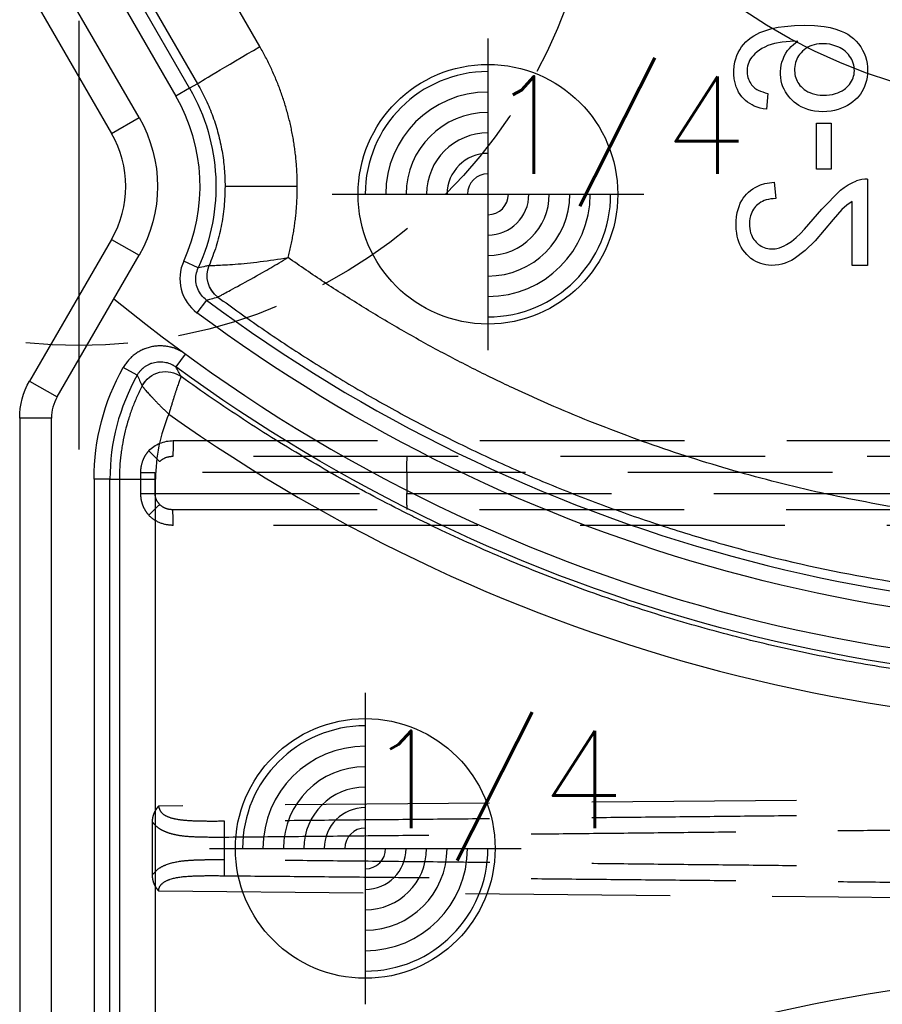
# Model space of a CAD drawing. Extents: x 2651 to 11825, y -3833 to 1075.
# Tile 252 of 256: x 4085 to 4106, y 284 to 308. Entities that reach past the tile are written whole.
import ezdxf

# ---------------------------------------------------------------- set-up
doc = ezdxf.new("R2010")
doc.units = 0
doc.header["$LTSCALE"] = 10
for name, pattern in [('CENTER', [2, 1.25, -0.25, 0.25, -0.25]), ('CNSHID', [4, 3, -1]), ('DASHED', [0.75, 0.5, -0.25]), ('HIDDEN', [0.375, 0.25, -0.125])]:
    doc.linetypes.add(name, pattern=pattern)
doc.layers.get('0').update_dxf_attribs({"linetype": 'CONTINUOUS'})
doc.layers.get('Defpoints').update_dxf_attribs({"linetype": 'CONTINUOUS'})
for name, color, linetype in [('1', 7, 'CONTINUOUS'), ('CEN', 1, 'CENTER'), ('COOL', 150, 'HIDDEN'), ('DIM', 3, 'CONTINUOUS'), ('HIDDEN', 6, 'HIDDEN'), ('LAYER_108', 7, 'CONTINUOUS'), ('PIN', 3, 'CONTINUOUS'), ('TEXT', 4, 'CONTINUOUS'), ('WL1-HL', 4, 'CNSHID')]:
    doc.layers.add(name, color=color, linetype=linetype)
doc.styles.get("Standard").update_dxf_attribs({"font": 'romans.shx'})
doc.dimstyles.new('MM& INCH5', dxfattribs={"dimtxt": 5, "dimasz": 2.5, "dimexe": 1, "dimexo": 0.5, "dimtad": 0, "dimrnd": 1.38778e-17, "dimzin": 9, "dimdsep": 46, "dimtxsty": 'Standard', "dimblk": 'CLOSED', "dimcen": 0, "dimclrd": 3, "dimclre": 3, "dimclrt": 3, "dimazin": 2, "dimtfac": 0.75, "dimtofl": 0, "dimtmove": 0, "dimatfit": 3, "dimfxl": 0, "dimtolj": 1, "dimarcsym": 0})
doc.dimstyles.new('T5', dxfattribs={"dimtxt": 5, "dimasz": 4, "dimexe": 1.5, "dimexo": 1, "dimgap": 1.5, "dimtad": 0, "dimrnd": 1.38778e-17, "dimzin": 9, "dimdsep": 46, "dimtxsty": 'Standard', "dimblk": 'CLOSED', "dimcen": 0, "dimclrd": 3, "dimclre": 3, "dimclrt": 3, "dimazin": 2, "dimtfac": 0.75, "dimtofl": 0, "dimtmove": 0, "dimatfit": 3, "dimfxl": 0, "dimtolj": 1, "dimarcsym": 0})

# ---------------------------------------------------------------- blocks, each defined once
blk = doc.blocks.new('DSD')
at = {"layer": '1', "color": 252, "linetype": 'Continuous'}
for p, q in [((465.049, 538.603), (463.478, 541.324)), ((462.095, 536.87), (460.095, 540.336)), ((463.332, 537.585), (461.731, 540.358)), ((461.955, 540.418), (463.526, 537.697)), ((461.395, 540.164), (462.996, 537.39)), ((463.526, 537.697), (463.332, 537.585)), ((463.332, 537.585), (462.996, 537.39)), ((461.422, 536.482), (462.095, 536.87)), ((465.965, 535.186), (464.199, 535.186)), ((461.422, 533.891), (462.095, 533.502)), ((460.095, 530.037), (462.095, 533.502)), ((463.542, 533.195), (463.188, 533.356)), ((463.744, 532.407), (463.511, 532.096)), ((463.226, 531.085), (462.997, 530.772)), ((462.05, 530.567), (461.711, 530.757)), ((459.422, 530.426), (460.095, 530.037)), ((459.956, 529.519), (459.179, 529.519)), ((459.956, 508.469), (459.956, 529.519)), ((460.995, 528.026), (460.995, 509.961)), ((461.384, 528.026), (460.995, 528.026)), ((461.384, 509.961), (461.384, 528.026)), ((461.384, 528.026), (461.615, 528.026)), ((461.615, 528.026), (461.615, 509.961)), ((461.615, 528.026), (462.498, 528.026)), ((462.498, 509.961), (462.498, 528.026))]:
    blk.add_line(p, q, dxfattribs=at)
at = {"layer": '1', "color": 110, "linetype": 'Continuous'}
for p, q in [((462.095, 536.87), (460.095, 540.336)), ((460.095, 530.037), (462.095, 533.502)), ((459.956, 508.469), (459.956, 529.519))]:
    blk.add_line(p, q, dxfattribs=at)
at = {"layer": '1', "color": 7, "linetype": 'Continuous'}
for p, q in [((459.422, 539.947), (461.422, 536.482)), ((461.422, 533.891), (459.422, 530.426)), ((459.421, 530.426), (459.422, 530.426)), ((459.179, 529.519), (459.179, 508.469))]:
    blk.add_line(p, q, dxfattribs=at)
at = {"layer": '1', "color": 6, "linetype": 'DASHED'}
for p, q in [((499.898, 528.58), (462.919, 528.58)), ((462.138, 527.673), (462.138, 528.191)), ((462.138, 528.191), (462.482, 528.191)), ((462.482, 528.191), (462.482, 527.673)), ((468.644, 528.191), (462.482, 528.191)), ((501.545, 528.191), (468.644, 528.191)), ((468.644, 528.191), (468.644, 527.673)), ((462.138, 527.673), (462.482, 527.673)), ((462.482, 527.673), (468.644, 527.673)), ((468.644, 527.673), (501.545, 527.673)), ((462.919, 527.284), (499.898, 527.284)), ((500.665, 520.364), (462.577, 520.032)), ((462.417, 519.645), (462.417, 518.343)), ((464.183, 518.715), (464.183, 519.273)), ((462.577, 517.956), (500.665, 517.624))]:
    blk.add_line(p, q, dxfattribs=at)
at = {"layer": '1', "color": 252, "linetype": 'Continuous', "extrusion": (0, 0, -1)}
for centre, radius, start, end in [((-459.179, 535.186), 4.796, 150, 204.5316), ((-459.179, 535.186), 3.368, 150, 210), ((-486.693, 563.151), 38.753, 263.8121, 306.7396), ((-466.562, 528.026), 5.567, 0, 29.3797), ((-486.693, 563.151), 40.124, 263.7932, 306.1972), ((-486.693, 474.837), 40.124, 53.8028, 96.2068)]:
    blk.add_arc(centre, radius, start, end, dxfattribs=at)
at = {"layer": '1', "color": 252, "linetype": 'Continuous'}
for centre, radius, start, end in [((459.179, 535.186), 4.408, 335.4684, 30), ((486.693, 563.151), 38.365, 233.2604, 276.1879), ((466.562, 528.026), 5.178, 150.6203, 180), ((460.992, 529.519), 1.036, 150, 180)]:
    blk.add_arc(centre, radius, start, end, dxfattribs=at)
at = {"layer": '1', "color": 110, "linetype": 'Continuous', "extrusion": (0, 0, -1)}
blk.add_arc((-459.179, 535.186), 3.368, 150, 210, dxfattribs=at)
at = {"layer": '1', "color": 7, "linetype": 'Continuous'}
blk.add_arc((459.179, 535.186), 2.591, 330, 30, dxfattribs=at)
at = {"layer": '1', "color": 110, "linetype": 'Continuous'}
for centre, radius, start, end in [((486.693, 563.151), 39.735, 230.6179, 276.2068), ((460.992, 529.519), 1.036, 150, 180)]:
    blk.add_arc(centre, radius, start, end, dxfattribs=at)
at = {"layer": '1', "color": 7, "linetype": 'Continuous', "extrusion": (0, 0, -1)}
blk.add_arc((-460.992, 529.519), 1.814, 0, 30, dxfattribs=at)
at = {"layer": '1', "color": 252, "linetype": 'Continuous', "extrusion": (0, 0, -1)}
for centre, major_axis, ratio, start_param, end_param in [((465.097, 538.603), (1.57, 0.907), 0.013094, 3.15032, 4.689719), ((464.408, 533), (0.172, -0.624), 0.999938, 0.905626, 2.235967), ((464.408, 533), (0.401, -0.509), 0.999839, 1.303937, 2.634034), ((462.748, 530.009), (-0.564, -0.318), 0.999946, 0.992523, 2.709571), ((462.747, 530.009), (0.618, -0.194), 0.998759, 3.317721, 5.033378)]:
    blk.add_ellipse(centre, major_axis=major_axis, ratio=ratio, start_param=start_param, end_param=end_param, dxfattribs=at)
at = {"layer": '1', "color": 7, "linetype": 'Continuous', "extrusion": (0, 0, -1)}
blk.add_ellipse((460.992, 529.519), major_axis=(1.814, 0), ratio=0.999975, start_param=3.141593, end_param=3.665156, dxfattribs=at)
at = {"layer": '1', "color": 7, "linetype": 'Continuous'}
blk.add_ellipse((466.538, 528.026), major_axis=(-4.039, 0), ratio=1, start_param=5.878177, end_param=6.283185, dxfattribs=at)
at = {"layer": '1', "color": 252, "linetype": 'Continuous'}
for centre, start_param, end_param in [((486.674, 563.151), 0.952596, 1.678692), ((486.674, 474.837), 4.604494, 5.330589)]:
    blk.add_ellipse(centre, major_axis=(-41.149, 0), ratio=1, start_param=start_param, end_param=end_param, dxfattribs=at)
at = {"layer": '1', "color": 6, "linetype": 'DASHED', "extrusion": (0, 0, -1)}
for centre, major_axis, ratio, start_param, end_param in [((462.322, 528.719), (-0.28, 0.27), 0.01818, 1.589635, 2.951754), ((468.651, 528.191), (0, -0.389), 0.017452, 1.570796, 3.141593), ((468.651, 527.673), (0, -0.389), 0.017452, 0, 1.570796), ((462.322, 527.145), (-0.28, -0.27), 0.01818, 3.331431, 4.69355), ((464.19, 519.273), (-0.004, 0.389), 0.017452, 4.712558, 6.17271), ((464.19, 518.715), (-0.004, -0.389), 0.017452, 0.110475, 1.570627)]:
    blk.add_ellipse(centre, major_axis=major_axis, ratio=ratio, start_param=start_param, end_param=end_param, dxfattribs=at)
at = {"layer": '1', "color": 252, "linetype": 'Continuous'}
for points, weights in [([(465.965, 535.186), (465.965, 536.393), (465.653, 537.558), (465.049, 538.603)], [1, 0.977274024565, 0.977274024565, 1]), ([(465.739, 533.443), (465.889, 534.013), (465.965, 534.597), (465.965, 535.186)], [1, 0.994458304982, 0.994458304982, 1]), ([(490.56, 527.041), (481.685, 526.077), (473.041, 528.306), (465.739, 533.443)], [1, 0.957116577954, 0.957116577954, 1])]:
    blk.add_rational_spline(points, weights, degree=3, dxfattribs=at)
for points, knots in [([(463.526, 537.697), (463.597, 537.566), (463.739, 537.305), (463.906, 536.894), (464.038, 536.474), (464.131, 536.047), (464.188, 535.617), (464.195, 535.33), (464.199, 535.186)], [0, 0, 0, 0, 0.169839, 0.338408, 0.505707, 0.671739, 0.836503, 1, 1, 1, 1]), ([(464.199, 535.186), (464.194, 535.022), (464.185, 534.693), (464.109, 534.202), (463.99, 533.717), (463.87, 533.406), (463.81, 533.25)], [0, 0, 0, 0, 0.247617, 0.496822, 0.747616, 1, 1, 1, 1]), ([(463.188, 533.356), (463.09, 533.141), (463.069, 532.898), (463.186, 532.44), (463.322, 532.237), (463.511, 532.096)], [0, 0, 0, 0, 0.5, 0.5, 1, 1, 1, 1]), ([(463.809, 533.249), (463.813, 533.25), (463.828, 533.25), (463.891, 533.252), (463.936, 533.254), (464.05, 533.259), (464.119, 533.262), (464.272, 533.271), (464.357, 533.277), (464.633, 533.298), (464.839, 533.319), (465.278, 533.372), (465.505, 533.405), (465.739, 533.443)], [0, 0, 0, 0, 0.125, 0.125, 0.25, 0.25, 0.375, 0.375, 0.5, 0.5, 0.75, 0.75, 1, 1, 1, 1]), ([(464.023, 532.479), (464.027, 532.482), (464.036, 532.487), (464.088, 532.517), (464.18, 532.568), (464.334, 532.649), (464.63, 532.809), (465.043, 533.036), (465.455, 533.277), (465.666, 533.4), (465.739, 533.443)], [0, 0, 0, 0, 0.083761, 0.167399, 0.250167, 0.369334, 0.50054, 0.749939, 0.9138, 1, 1, 1, 1]), ([(463.744, 532.407), (463.701, 532.444), (463.613, 532.521), (463.524, 532.677), (463.48, 532.853), (463.482, 533.033), (463.522, 533.142), (463.542, 533.195)], [0, 0, 0, 0, 0.192519, 0.396173, 0.603829, 0.807483, 1, 1, 1, 1]), ([(463.81, 533.25), (463.782, 533.243), (463.753, 533.237), (463.664, 533.219), (463.603, 533.207), (463.542, 533.195)], [0, 0, 0, 0, 0.320336, 0.320336, 1, 1, 1, 1]), ([(463.744, 532.407), (463.782, 532.417), (463.82, 532.426), (463.914, 532.45), (463.968, 532.464), (464.023, 532.479)], [0, 0, 0, 0, 0.409752, 0.409752, 1, 1, 1, 1]), ([(464.023, 532.479), (464.378, 532.222), (465.095, 531.703), (466.214, 530.966), (467.376, 530.255), (468.583, 529.575), (469.835, 528.93), (471.131, 528.321), (472.47, 527.753), (473.851, 527.229), (475.274, 526.752), (477.26, 526.172), (481.032, 525.318), (485.084, 524.958), (488.752, 525.048), (490.12, 525.175), (490.803, 525.238)], [0, 0, 0, 0, 0.046368, 0.093547, 0.141537, 0.190338, 0.23995, 0.290372, 0.341606, 0.393651, 0.446506, 0.500173, 0.612317, 0.8549, 0.92745, 1, 1, 1, 1]), ([(463.226, 531.085), (463.197, 531.107), (463.136, 531.147), (463.039, 531.197), (462.971, 531.223), (462.927, 531.237), (462.918, 531.24), (462.901, 531.245), (462.874, 531.253), (462.847, 531.259), (462.794, 531.27), (462.722, 531.282), (462.649, 531.285), (462.604, 531.285), (462.595, 531.285), (462.576, 531.285), (462.549, 531.283), (462.521, 531.281), (462.467, 531.275), (462.395, 531.264), (462.325, 531.245), (462.273, 531.227), (462.255, 531.221), (462.23, 531.211), (462.221, 531.208), (462.204, 531.201), (462.162, 531.182), (462.09, 531.145), (462.029, 531.105), (461.985, 531.072), (461.963, 531.055), (461.942, 531.038), (461.928, 531.026), (461.921, 531.02), (461.888, 530.989), (461.837, 530.936), (461.769, 530.851), (461.73, 530.79), (461.711, 530.757)], [0, 0, 0, 0, 0.0625, 0.125, 0.1875, 0.1875, 0.203125, 0.203125, 0.21875, 0.25, 0.25, 0.3125, 0.375, 0.375, 0.390625, 0.390625, 0.40625, 0.4375, 0.4375, 0.5, 0.5625, 0.5625, 0.59375, 0.59375, 0.609375, 0.609375, 0.625, 0.6875, 0.75, 0.75, 0.78125, 0.796875, 0.796875, 0.8125, 0.8125, 0.875, 0.9375, 1, 1, 1, 1])]:
    blk.add_open_spline(points, degree=3, knots=knots, dxfattribs=at)
at = {"layer": '1', "color": 7, "linetype": 'Continuous'}
for points in [[(463.81, 533.25), (463.81, 533.25), (463.81, 533.25), (463.81, 533.25)], [(464.023, 532.479), (464.023, 532.479), (464.023, 532.479), (464.023, 532.479)], [(463.127, 530.534), (463.127, 530.534), (463.126, 530.534), (463.126, 530.534)], [(462.173, 530.308), (462.173, 530.308), (462.173, 530.308), (462.173, 530.308)]]:
    blk.add_open_spline(points, degree=3, dxfattribs=at)
for points, knots in [([(462.05, 530.567), (462.061, 530.587), (462.086, 530.625), (462.128, 530.679), (462.16, 530.711), (462.181, 530.731), (462.186, 530.734), (462.194, 530.742), (462.207, 530.753), (462.239, 530.778), (462.286, 530.809), (462.327, 530.83), (462.353, 530.841), (462.358, 530.844), (462.368, 530.848), (462.374, 530.85), (462.39, 530.857), (462.422, 530.868), (462.477, 530.883), (462.522, 530.89), (462.556, 530.894), (462.567, 530.895), (462.584, 530.896), (462.59, 530.896), (462.602, 530.897), (462.63, 530.897), (462.681, 530.894), (462.726, 530.887), (462.76, 530.88), (462.771, 530.878), (462.793, 530.872), (462.804, 530.868), (462.837, 530.858), (462.879, 530.841), (462.92, 530.821), (462.949, 530.804), (462.959, 530.798), (462.978, 530.785), (462.988, 530.778), (462.997, 530.772)], [0, 0, 0, 0, 0.0625, 0.125, 0.1875, 0.1875, 0.203125, 0.203125, 0.21875, 0.25, 0.3125, 0.375, 0.375, 0.390625, 0.390625, 0.40625, 0.40625, 0.4375, 0.5, 0.5625, 0.5625, 0.59375, 0.59375, 0.609375, 0.609375, 0.625, 0.6875, 0.75, 0.75, 0.78125, 0.78125, 0.8125, 0.8125, 0.875, 0.9375, 0.9375, 0.96875, 0.96875, 1, 1, 1, 1]), ([(463.127, 530.534), (463.124, 530.531), (463.121, 530.527), (463.117, 530.517), (463.112, 530.507), (463.111, 530.503), (463.109, 530.498), (463.107, 530.494), (463.105, 530.489), (463.101, 530.479), (463.095, 530.465), (463.089, 530.446), (463.086, 530.44), (463.081, 530.426), (463.079, 530.419), (463.07, 530.397), (463.059, 530.364), (463.04, 530.31), (463.026, 530.269), (463.015, 530.237), (463.012, 530.226), (463.004, 530.204), (462.993, 530.17), (462.974, 530.111), (462.958, 530.06), (462.946, 530.022), (462.94, 530.002), (462.934, 529.982), (462.929, 529.969), (462.927, 529.962), (462.921, 529.942), (462.917, 529.928), (462.911, 529.908), (462.908, 529.901), (462.904, 529.887), (462.894, 529.852), (462.875, 529.79), (462.858, 529.733), (462.846, 529.69), (462.84, 529.668), (462.832, 529.643), (462.829, 529.632), (462.828, 529.627), (462.825, 529.618)], [0, 0, 0, 0, 0.0625, 0.125, 0.125, 0.15625, 0.15625, 0.171875, 0.171875, 0.1875, 0.25, 0.25, 0.28125, 0.28125, 0.3125, 0.3125, 0.375, 0.4375, 0.5, 0.5, 0.53125, 0.53125, 0.5625, 0.625, 0.6875, 0.6875, 0.71875, 0.734375, 0.734375, 0.75, 0.75, 0.78125, 0.78125, 0.796875, 0.796875, 0.8125, 0.875, 0.9375, 0.9375, 0.96875, 0.984375, 0.992188, 1, 1, 1, 1]), ([(491.031, 523.143), (490.723, 523.11), (490.262, 523.065), (489.722, 523.022), (489.491, 523.006), (489.337, 522.996), (489.259, 522.991), (488.565, 522.948), (487.331, 522.9), (485.483, 522.913), (484.252, 522.979), (483.33, 523.049), (482.869, 523.09), (482.331, 523.146), (482.101, 523.172), (481.947, 523.19), (481.87, 523.2), (481.18, 523.284), (479.961, 523.463), (478.157, 523.812), (476.376, 524.241), (474.619, 524.75), (472.886, 525.339), (471.176, 526.008), (470.052, 526.508), (469.354, 526.838), (469.215, 526.905), (469.007, 527.006), (468.937, 527.04), (468.799, 527.109), (468.453, 527.281), (468.11, 527.458), (467.292, 527.892), (466.216, 528.495), (464.646, 529.472), (463.628, 530.172), (463.127, 530.534)], [0, 0, 0, 0, 0.03125, 0.046875, 0.054688, 0.054688, 0.0625, 0.0625, 0.125, 0.1875, 0.25, 0.25, 0.28125, 0.296875, 0.304688, 0.304688, 0.3125, 0.3125, 0.375, 0.4375, 0.5, 0.5625, 0.625, 0.6875, 0.75, 0.75, 0.765625, 0.765625, 0.773438, 0.773438, 0.78125, 0.8125, 0.8125, 0.875, 0.9375, 1, 1, 1, 1]), ([(462.173, 530.308), (462.127, 530.219), (462.041, 530.041), (461.929, 529.768), (461.834, 529.489), (461.755, 529.206), (461.714, 529.013), (461.687, 528.867), (461.679, 528.818), (461.668, 528.744), (461.664, 528.719), (461.657, 528.67), (461.641, 528.547), (461.621, 528.324), (461.615, 528.126), (461.615, 528.026)], [0, 0, 0, 0, 0.125, 0.25, 0.375, 0.5, 0.625, 0.625, 0.6875, 0.6875, 0.71875, 0.71875, 0.75, 0.875, 1, 1, 1, 1]), ([(462.173, 530.308), (462.181, 530.294), (462.187, 530.287), (462.19, 530.283), (462.192, 530.279), (462.195, 530.275), (462.198, 530.272), (462.205, 530.264), (462.214, 530.253), (462.226, 530.238), (462.23, 530.233), (462.239, 530.222), (462.244, 530.217), (462.259, 530.199), (462.281, 530.174), (462.319, 530.131), (462.347, 530.1), (462.369, 530.075), (462.377, 530.067), (462.393, 530.05), (462.417, 530.024), (462.459, 529.979), (462.495, 529.941), (462.523, 529.912), (462.537, 529.898), (462.552, 529.883), (462.561, 529.873), (462.566, 529.868), (462.581, 529.853), (462.591, 529.843), (462.611, 529.823), (462.621, 529.813), (462.652, 529.782), (462.673, 529.762), (462.705, 529.731), (462.716, 529.721), (462.737, 529.7), (462.759, 529.68), (462.786, 529.654), (462.806, 529.636), (462.814, 529.628), (462.818, 529.624), (462.825, 529.618)], [0, 0, 0, 0, 0.125, 0.15625, 0.15625, 0.171875, 0.171875, 0.1875, 0.25, 0.25, 0.28125, 0.28125, 0.3125, 0.3125, 0.375, 0.4375, 0.5, 0.5, 0.53125, 0.53125, 0.5625, 0.625, 0.6875, 0.6875, 0.71875, 0.734375, 0.734375, 0.75, 0.75, 0.78125, 0.78125, 0.8125, 0.8125, 0.875, 0.875, 0.90625, 0.90625, 0.9375, 0.96875, 0.984375, 0.992188, 1, 1, 1, 1])]:
    blk.add_open_spline(points, degree=3, knots=knots, dxfattribs=at)
at = {"layer": '1', "color": 252, "linetype": 'Continuous'}
for points in [[(463.127, 530.534), (463.083, 530.614), (463.04, 530.693), (462.997, 530.772)], [(462.05, 530.567), (462.09, 530.481), (462.131, 530.395), (462.173, 530.308)]]:
    blk.add_open_spline(points, degree=3, dxfattribs=at)
at = {"layer": '1', "color": 6, "linetype": 'DASHED'}
for points, degree in [([(462.332, 528.719), (462.486, 528.878), (462.706, 528.968), (462.929, 528.968)], 3), ([(462.929, 528.968), (499.908, 528.968)], 1), ([(485.379, 526.896), (462.929, 526.896)], 1), ([(462.417, 518.343), (462.418, 518.118), (462.577, 517.956)], 2)]:
    blk.add_open_spline(points, degree=degree, dxfattribs=at)
for points, degree, knots in [([(462.929, 528.968), (462.929, 528.867), (462.928, 528.766), (462.924, 528.622), (462.923, 528.579), (462.918, 528.58)], 3, [0, 0, 0, 0, 0.5, 0.5, 1, 1, 1, 1]), ([(462.138, 528.191), (462.14, 528.223), (462.143, 528.319), (462.178, 528.459), (462.244, 528.606), (462.303, 528.681), (462.332, 528.719)], 3, [0, 0, 0, 0, 0.166765, 0.499709, 0.74986, 1, 1, 1, 1]), ([(462.919, 528.58), (462.855, 528.574), (462.737, 528.563), (462.642, 528.489), (462.598, 528.455)], 3, [0, 0, 0, 0, 0.537431, 1, 1, 1, 1]), ([(462.332, 527.145), (462.303, 527.184), (462.245, 527.261), (462.184, 527.392), (462.146, 527.529), (462.141, 527.625), (462.138, 527.673)], 3, [0, 0, 0, 0, 0.257807, 0.499585, 0.749789, 1, 1, 1, 1]), ([(462.482, 527.673), (462.483, 527.648), (462.487, 527.598), (462.519, 527.503), (462.566, 527.447), (462.598, 527.409)], 3, [0, 0, 0, 0, 0.256307, 0.500716, 1, 1, 1, 1]), ([(462.598, 527.409), (462.625, 527.386), (462.684, 527.338), (462.795, 527.294), (462.876, 527.288), (462.919, 527.284)], 3, [0, 0, 0, 0, 0.302174, 0.635337, 1, 1, 1, 1]), ([(462.929, 526.896), (462.817, 526.896), (462.707, 526.918), (462.503, 527.002), (462.409, 527.066), (462.332, 527.145)], 3, [0, 0, 0, 0, 0.5, 0.5, 1, 1, 1, 1]), ([(462.929, 526.896), (462.929, 526.987), (462.928, 527.095), (462.924, 527.247), (462.923, 527.285), (462.918, 527.284)], 3, [0, 0, 0, 0, 0.5, 0.5, 1, 1, 1, 1]), ([(462.577, 520.032), (462.501, 519.954), (462.459, 519.854), (462.418, 519.755), (462.417, 519.645)], 2, [0, 0, 0, 0.5, 0.5, 1, 1, 1]), ([(464.185, 519.659), (464.028, 519.658), (463.725, 519.656), (463.325, 519.666), (463.006, 519.7), (462.784, 519.763), (462.624, 519.868), (462.591, 519.98), (462.577, 520.032)], 3, [0, 0, 0, 0, 0.260791, 0.501616, 0.674867, 0.809902, 0.913469, 1, 1, 1, 1]), ([(462.417, 519.645), (462.448, 519.609), (462.514, 519.534), (462.64, 519.449), (462.794, 519.381), (462.98, 519.33), (463.241, 519.291), (463.641, 519.274), (463.981, 519.273), (464.183, 519.273)], 3, [0, 0, 0, 0, 0.082658, 0.172087, 0.270427, 0.379295, 0.499881, 0.702652, 1, 1, 1, 1]), ([(464.183, 518.715), (464.076, 518.715), (463.876, 518.716), (463.603, 518.711), (463.38, 518.703), (463.093, 518.681), (462.817, 518.627), (462.561, 518.506), (462.465, 518.397), (462.417, 518.343)], 3, [0, 0, 0, 0, 0.158259, 0.294378, 0.408401, 0.500412, 0.750075, 0.87518, 1, 1, 1, 1]), ([(462.577, 517.956), (462.578, 517.975), (462.581, 518.013), (462.61, 518.082), (462.695, 518.177), (462.923, 518.279), (463.279, 518.32), (463.725, 518.332), (464.028, 518.33), (464.185, 518.328)], 3, [0, 0, 0, 0, 0.031222, 0.062499, 0.124805, 0.249453, 0.499309, 0.739649, 1, 1, 1, 1])]:
    blk.add_open_spline(points, degree=degree, knots=knots, dxfattribs=at)
for points in [[(500.663, 520.032), (489.514, 519.905), (477.159, 519.779), (464.185, 519.659)], [(464.183, 519.273), (477.159, 519.399), (489.514, 519.544), (500.665, 519.7)], [(500.665, 518.288), (489.514, 518.444), (477.159, 518.589), (464.183, 518.715)], [(464.185, 518.328), (477.159, 518.209), (489.514, 518.083), (500.663, 517.956)]]:
    blk.add_rational_spline(points, [1, 0.984198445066, 0.984198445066, 1], degree=3, dxfattribs=at)
blk = doc.blocks.new('A$C3FB17615')
at = {"layer": 'CEN'}
blk.add_line((0, 15.24), (0, -15.24), dxfattribs=at)
at = {"layer": 'HIDDEN', "color": 110}
blk.add_circle((0, 0), 12.7, dxfattribs=at)
blk = doc.blocks.new('*D143')
at = {"layer": 'Defpoints', "color": 0}
for p in [(4171.684, 387.642), (3870.047, 255.642), (3896.684, 255.642)]:
    blk.add_point(p, dxfattribs=at)
at = {"layer": 'DIM', "color": 3, "lineweight": -2}
blk.add_line((3896.184, 255.642), (3870.047, 255.642), dxfattribs=at)
at = {"layer": 'DIM', "color": 3, "insert": (3847.041, 255.642), "char_height": 5, "attachment_point": 5}
blk.add_mtext('\\A1;132 [5.197]', dxfattribs=at)
blk = doc.blocks.new('_Closed')
at = {"color": 0, "linetype": 'ByBlock', "lineweight": -2}
for p, q in [((-1, 0.1667), (0, 0)), ((-1, 0.1667), (-1, -0.1667)), ((0, 0), (-1, -0.1667)), ((0, 0), (-1, 0))]:
    blk.add_line(p, q, dxfattribs=at)
blk = doc.blocks.new('*D144')
at = {"layer": 'Defpoints', "color": 0}
for p in [(4171.684, 387.642), (3870.047, 263.642), (3962.156, 262.642)]:
    blk.add_point(p, dxfattribs=at)
at = {"layer": 'DIM', "color": 3, "lineweight": -2}
for p, q in [((3875.047, 263.642), (3870.047, 263.642)), ((3880.047, 262.642), (3875.047, 263.642)), ((3961.656, 262.642), (3880.047, 262.642))]:
    blk.add_line(p, q, dxfattribs=at)
at = {"layer": 'DIM', "color": 3, "insert": (3847.041, 263.642), "char_height": 5, "attachment_point": 5}
blk.add_mtext('\\A1;125 [4.921]', dxfattribs=at)
blk = doc.blocks.new('*D145')
at = {"layer": 'Defpoints', "color": 0}
for p in [(4171.684, 387.642), (3870.047, 212.642), (3896.684, 212.642)]:
    blk.add_point(p, dxfattribs=at)
at = {"layer": 'DIM', "color": 3, "lineweight": -2}
blk.add_line((3896.184, 212.642), (3870.047, 212.642), dxfattribs=at)
at = {"layer": 'DIM', "color": 3, "insert": (3849.422, 212.642), "char_height": 5, "attachment_point": 5}
blk.add_mtext('\\A1;175 [6.89]', dxfattribs=at)
blk = doc.blocks.new('*D146')
at = {"layer": 'Defpoints', "color": 0}
for p in [(4171.684, 387.642), (3870.047, 182.642), (3896.684, 182.642)]:
    blk.add_point(p, dxfattribs=at)
at = {"layer": 'DIM', "color": 3, "lineweight": -2}
blk.add_line((3896.184, 182.642), (3870.047, 182.642), dxfattribs=at)
at = {"layer": 'DIM', "color": 3, "insert": (3846.684, 182.642), "char_height": 5, "attachment_point": 5}
blk.add_mtext('\\A1;205 [8.071]', dxfattribs=at)
blk = doc.blocks.new('*D147')
at = {"layer": 'Defpoints', "color": 0}
for p in [(4171.684, 387.642), (3870.047, 162.642), (3896.684, 162.642)]:
    blk.add_point(p, dxfattribs=at)
at = {"layer": 'DIM', "color": 3, "lineweight": -2}
blk.add_line((3896.184, 162.642), (3870.047, 162.642), dxfattribs=at)
at = {"layer": 'DIM', "color": 3, "insert": (3846.684, 162.642), "char_height": 5, "attachment_point": 5}
blk.add_mtext('\\A1;225 [8.858]', dxfattribs=at)
blk = doc.blocks.new('*D148')
at = {"layer": 'Defpoints', "color": 0}
for p in [(4171.684, 387.642), (3870.047, 119.642), (3896.684, 119.642)]:
    blk.add_point(p, dxfattribs=at)
at = {"layer": 'DIM', "color": 3, "lineweight": -2}
blk.add_line((3896.184, 119.642), (3870.047, 119.642), dxfattribs=at)
at = {"layer": 'DIM', "color": 3, "insert": (3844.303, 119.642), "char_height": 5, "attachment_point": 5}
blk.add_mtext('\\A1;268 [10.551]', dxfattribs=at)
blk = doc.blocks.new('*D149')
at = {"layer": 'Defpoints', "color": 0}
for p in [(4171.684, 387.642), (3870.047, 12.642), (3896.684, 12.642)]:
    blk.add_point(p, dxfattribs=at)
at = {"layer": 'DIM', "color": 3, "lineweight": -2}
blk.add_line((3896.184, 12.642), (3870.047, 12.642), dxfattribs=at)
at = {"layer": 'DIM', "color": 3, "insert": (3844.303, 12.642), "char_height": 5, "attachment_point": 5}
blk.add_mtext('\\A1;375 [14.764]', dxfattribs=at)
blk = doc.blocks.new('*D150')
at = {"layer": 'Defpoints', "color": 0}
for p in [(4171.684, 387.642), (3870.047, 55.642), (3896.684, 55.642)]:
    blk.add_point(p, dxfattribs=at)
at = {"layer": 'DIM', "color": 3, "lineweight": -2}
blk.add_line((3896.184, 55.642), (3870.047, 55.642), dxfattribs=at)
at = {"layer": 'DIM', "color": 3, "insert": (3844.303, 55.642), "char_height": 5, "attachment_point": 5}
blk.add_mtext('\\A1;332 [13.071]', dxfattribs=at)
blk = doc.blocks.new('*D151')
at = {"layer": 'Defpoints', "color": 0}
for p in [(4171.684, 387.642), (3870.047, -22.358), (3962.156, -22.358)]:
    blk.add_point(p, dxfattribs=at)
at = {"layer": 'DIM', "color": 3, "lineweight": -2}
blk.add_line((3961.656, -22.358), (3870.047, -22.358), dxfattribs=at)
at = {"layer": 'DIM', "color": 3, "insert": (3844.303, -22.358), "char_height": 5, "attachment_point": 5}
blk.add_mtext('\\A1;410 [16.142]', dxfattribs=at)
blk = doc.blocks.new('*D152')
at = {"layer": 'Defpoints', "color": 0}
for p in [(4171.684, 387.642), (3870.047, -84.358), (3941.504, -84.358)]:
    blk.add_point(p, dxfattribs=at)
at = {"layer": 'DIM', "color": 3, "lineweight": -2}
blk.add_line((3941.004, -84.358), (3870.047, -84.358), dxfattribs=at)
at = {"layer": 'DIM', "color": 3, "insert": (3844.303, -84.358), "char_height": 5, "attachment_point": 5}
blk.add_mtext('\\A1;472 [18.583]', dxfattribs=at)
blk = doc.blocks.new('*D153')
at = {"layer": 'Defpoints', "color": 0}
for p in [(4171.684, 387.642), (3870.047, -57.358), (4069.264, -57.358)]:
    blk.add_point(p, dxfattribs=at)
at = {"layer": 'DIM', "color": 3, "lineweight": -2}
blk.add_line((4068.764, -57.358), (3870.047, -57.358), dxfattribs=at)
at = {"layer": 'DIM', "color": 3, "insert": (3846.684, -57.358), "char_height": 5, "attachment_point": 5}
blk.add_mtext('\\A1;445 [17.52]', dxfattribs=at)
blk = doc.blocks.new('*D154')
at = {"layer": 'Defpoints', "color": 0}
for p in [(4171.684, 387.642), (3870.047, -104.358), (4071.444, -104.358)]:
    blk.add_point(p, dxfattribs=at)
at = {"layer": 'DIM', "color": 3, "lineweight": -2}
blk.add_line((4070.944, -104.358), (3870.047, -104.358), dxfattribs=at)
at = {"layer": 'DIM', "color": 3, "insert": (3846.684, -104.358), "char_height": 5, "attachment_point": 5}
blk.add_mtext('\\A1;492 [19.37]', dxfattribs=at)
blk = doc.blocks.new('*D155')
at = {"layer": 'Defpoints', "color": 0}
for p in [(4171.684, 387.642), (3870.047, -124.358), (4057.484, -124.358)]:
    blk.add_point(p, dxfattribs=at)
at = {"layer": 'DIM', "color": 3, "lineweight": -2}
blk.add_line((4056.984, -124.358), (3870.047, -124.358), dxfattribs=at)
at = {"layer": 'DIM', "color": 3, "insert": (3844.303, -124.358), "char_height": 5, "attachment_point": 5}
blk.add_mtext('\\A1;512 [20.157]', dxfattribs=at)
blk = doc.blocks.new('*D191')
at = {"layer": 'Defpoints', "color": 0}
for p in [(4171.684, 387.642), (3870.047, 190.642), (4098.024, 184.442)]:
    blk.add_point(p, dxfattribs=at)
at = {"layer": 'DIM', "color": 3, "lineweight": -2}
for p, q in [((3875.047, 190.642), (3870.047, 190.642)), ((3880.047, 184.442), (3875.047, 190.642)), ((4097.524, 184.442), (3880.047, 184.442))]:
    blk.add_line(p, q, dxfattribs=at)
at = {"layer": 'DIM', "color": 3, "insert": (3851.446, 190.642), "char_height": 5, "attachment_point": 5}
blk.add_mtext('\\A1;203.2 [8]', dxfattribs=at)
blk = doc.blocks.new('*D192')
at = {"layer": 'Defpoints', "color": 0}
for p in [(4171.684, 387.642), (3870.047, 32.042), (4076.434, 32.042)]:
    blk.add_point(p, dxfattribs=at)
at = {"layer": 'DIM', "color": 3, "lineweight": -2}
blk.add_line((4075.934, 32.042), (3870.047, 32.042), dxfattribs=at)
at = {"layer": 'DIM', "color": 3, "insert": (3849.065, 32.042), "char_height": 5, "attachment_point": 5}
blk.add_mtext('\\A1;355.6 [14]', dxfattribs=at)
blk = doc.blocks.new('*D194')
at = {"layer": 'Defpoints', "color": 0}
for p in [(4171.684, 387.642), (3974.684, -117.538), (3974.684, -149.953)]:
    blk.add_point(p, dxfattribs=at)
at = {"layer": 'DIM', "color": 3, "lineweight": -2}
blk.add_line((3974.684, -118.038), (3974.684, -149.953), dxfattribs=at)
at = {"layer": 'DIM', "color": 3, "insert": (3974.684, -172.959), "char_height": 5, "attachment_point": 5, "rotation": 90}
blk.add_mtext('\\A1;197 [7.756]', dxfattribs=at)
blk = doc.blocks.new('*D195')
at = {"layer": 'Defpoints', "color": 0}
for p in [(4171.684, 387.642), (4046.684, -137.358), (4046.684, -149.953)]:
    blk.add_point(p, dxfattribs=at)
at = {"layer": 'DIM', "color": 3, "lineweight": -2}
blk.add_line((4046.684, -137.858), (4046.684, -149.953), dxfattribs=at)
at = {"layer": 'DIM', "color": 3, "insert": (4046.684, -172.959), "char_height": 5, "attachment_point": 5, "rotation": 90}
blk.add_mtext('\\A1;125 [4.921]', dxfattribs=at)
blk = doc.blocks.new('*D196')
at = {"layer": 'Defpoints', "color": 0}
for p in [(4171.684, 387.642), (4064.684, -131.558), (4064.684, -149.953)]:
    blk.add_point(p, dxfattribs=at)
at = {"layer": 'DIM', "color": 3, "lineweight": -2}
blk.add_line((4064.684, -132.058), (4064.684, -149.953), dxfattribs=at)
at = {"layer": 'DIM', "color": 3, "insert": (4064.684, -172.959), "char_height": 5, "attachment_point": 5, "rotation": 90}
blk.add_mtext('\\A1;107 [4.213]', dxfattribs=at)
blk = doc.blocks.new('*D197')
at = {"layer": 'Defpoints', "color": 0}
for p in [(4171.684, 387.642), (4086.684, -119.598), (4086.684, -149.953)]:
    blk.add_point(p, dxfattribs=at)
at = {"layer": 'DIM', "color": 3, "lineweight": -2}
blk.add_line((4086.684, -120.098), (4086.684, -149.953), dxfattribs=at)
at = {"layer": 'DIM', "color": 3, "insert": (4086.684, -170.935), "char_height": 5, "attachment_point": 5, "rotation": 90}
blk.add_mtext('\\A1;85 [3.346]', dxfattribs=at)
blk = doc.blocks.new('*D198')
at = {"layer": 'Defpoints', "color": 0}
for p in [(4171.684, 387.642), (4096.684, -84.778), (4096.684, -149.953)]:
    blk.add_point(p, dxfattribs=at)
at = {"layer": 'DIM', "color": 3, "lineweight": -2}
blk.add_line((4096.684, -85.278), (4096.684, -149.953), dxfattribs=at)
at = {"layer": 'DIM', "color": 3, "insert": (4096.684, -170.935), "char_height": 5, "attachment_point": 5, "rotation": 90}
blk.add_mtext('\\A1;75 [2.953]', dxfattribs=at)
blk = doc.blocks.new('*D279')
at = {"layer": 'Defpoints', "color": 0}
for p in [(4171.684, 387.642), (3870.047, -67.358), (3896.684, -67.358)]:
    blk.add_point(p, dxfattribs=at)
at = {"layer": 'DIM', "color": 3, "lineweight": -2}
blk.add_line((3896.184, -67.358), (3870.047, -67.358), dxfattribs=at)
at = {"layer": 'DIM', "color": 3, "insert": (3844.303, -67.358), "char_height": 5, "attachment_point": 5}
blk.add_mtext('\\A1;455 [17.913]', dxfattribs=at)
blk = doc.blocks.new('117')
at = {"layer": 'WL1-HL'}
blk.add_circle((254.95, 1693.104), 13.87, dxfattribs=at)
blk = doc.blocks.new('A$C257357D5')
at = {"layer": 'COOL'}
blk.add_blockref('117', (-315.95, -1661.104), dxfattribs=at)
blk = doc.blocks.new('*U6', base_point=(965.4695, 1808.9548))
blk.add_circle((965.4695, 1808.9548), 0.5)
for radius, start, end in [(0.4724, 90, 180), (0.3937, 90, 180), (0.315, 90, 180), (0.2362, 90, 180), (0.1575, 90, 180), (0.0787, 90, 180), (0.0787, 270, 0), (0.1575, 270, 0), (0.2362, 270, 0), (0.315, 270, 0), (0.3937, 270, 0), (0.4724, 270, 0)]:
    blk.add_arc((965.4695, 1808.9548), radius, start, end)
at = {"layer": 'PIN'}
for p, q in [((965.4695, 1809.5548), (965.4695, 1808.3548)), ((964.8695, 1808.9548), (966.0695, 1808.9548))]:
    blk.add_line(p, q, dxfattribs=at)
blk = doc.blocks.new('*D3339')
at = {"layer": 'Defpoints', "color": 0}
for p in [(4171.684, 387.642), (4078.178, 233.642), (4094.874, 233.642)]:
    blk.add_point(p, dxfattribs=at)
at = {"layer": 'PIN', "color": 3, "lineweight": -2}
blk.add_line((4093.874, 233.642), (4078.178, 233.642), dxfattribs=at)
at = {"layer": 'PIN', "color": 3, "insert": (4070.488, 233.642), "char_height": 5, "attachment_point": 5}
blk.add_mtext('\\A1;154', dxfattribs=at)

msp = doc.modelspace()

# ---------------------------------------------------------------- linework, layer by layer
at = {"layer": 'LAYER_108', "color": 0, "linetype": 'Continuous'}
for p, q in [((4103.524, 306.109), (4103.493, 305.719)), ((4104.716, 304.254), (4104.716, 305.382)), ((4104.716, 305.382), (4105.077, 305.382)), ((4105.077, 305.382), (4105.077, 304.254)), ((4105.077, 304.254), (4104.716, 304.254)), ((4103.677, 303.939), (4103.718, 303.535)), ((4105.964, 304.013), (4105.964, 301.898)), ((4105.587, 301.898), (4105.587, 303.467)), ((4105.964, 301.898), (4105.587, 301.898))]:
    msp.add_line(p, q, dxfattribs=at)
for points in [[(4103.493, 305.719, 0), (4103.416, 305.731, 0), (4103.341, 305.748, 0), (4103.267, 305.77, 0), (4103.195, 305.799, 0), (4103.139, 305.826, 0), (4103.085, 305.857, 0), (4103.033, 305.893, 0), (4102.984, 305.932, 0), (4102.939, 305.975, 0), (4102.892, 306.026, 0), (4102.85, 306.082, 0), (4102.813, 306.141, 0), (4102.781, 306.202, 0), (4102.756, 306.265, 0), (4102.735, 306.33, 0), (4102.718, 306.397, 0), (4102.707, 306.464, 0), (4102.697, 306.568, 0), (4102.696, 306.672, 0), (4102.704, 306.776, 0), (4102.721, 306.879, 0), (4102.741, 306.957, 0), (4102.768, 307.033, 0), (4102.8, 307.107, 0), (4102.839, 307.177, 0), (4102.883, 307.244, 0), (4102.934, 307.307, 0), (4102.989, 307.366, 0), (4103.049, 307.421, 0), (4103.115, 307.471, 0), (4103.184, 307.517, 0), (4103.257, 307.558, 0), (4103.332, 307.594, 0), (4103.476, 307.65, 0), (4103.625, 307.693, 0), (4103.777, 307.725, 0), (4103.931, 307.748, 0), (4104.174, 307.771, 0), (4104.419, 307.778, 0), (4104.663, 307.769, 0), (4104.906, 307.742, 0), (4105.046, 307.716, 0), (4105.185, 307.68, 0), (4105.32, 307.633, 0), (4105.401, 307.596, 0), (4105.479, 307.553, 0), (4105.554, 307.503, 0), (4105.623, 307.447, 0), (4105.687, 307.385, 0), (4105.746, 307.317, 0), (4105.799, 307.245, 0), (4105.844, 307.168, 0), (4105.882, 307.09, 0), (4105.912, 307.008, 0), (4105.936, 306.923, 0), (4105.952, 306.838, 0), (4105.961, 306.754, 0), (4105.964, 306.67, 0), (4105.962, 306.586, 0), (4105.953, 306.503, 0), (4105.938, 306.425, 0), (4105.917, 306.348, 0), (4105.889, 306.273, 0), (4105.856, 306.2, 0), (4105.824, 306.145, 0), (4105.789, 306.091, 0), (4105.749, 306.041, 0), (4105.707, 305.993, 0), (4105.661, 305.948, 0), (4105.603, 305.899, 0), (4105.541, 305.855, 0), (4105.476, 305.816, 0), (4105.408, 305.781, 0), (4105.328, 305.746, 0), (4105.244, 305.716, 0), (4105.159, 305.693, 0), (4105.072, 305.677, 0), (4104.972, 305.665, 0), (4104.87, 305.661, 0), (4104.769, 305.665, 0), (4104.669, 305.676, 0), (4104.584, 305.692, 0), (4104.502, 305.715, 0), (4104.421, 305.744, 0), (4104.343, 305.78, 0), (4104.283, 305.814, 0), (4104.226, 305.852, 0), (4104.172, 305.895, 0), (4104.12, 305.941, 0), (4104.072, 305.99, 0), (4104.029, 306.04, 0), (4103.989, 306.094, 0), (4103.954, 306.15, 0), (4103.922, 306.209, 0), (4103.895, 306.269, 0), (4103.87, 306.342, 0), (4103.852, 306.417, 0), (4103.84, 306.494, 0), (4103.834, 306.571, 0), (4103.834, 306.646, 0), (4103.841, 306.722, 0), (4103.853, 306.797, 0), (4103.871, 306.871, 0), (4103.897, 306.946, 0), (4103.929, 307.018, 0), (4103.967, 307.088, 0), (4104.01, 307.154, 0), (4104.053, 307.207, 0), (4104.1, 307.256, 0), (4104.15, 307.302, 0), (4104.203, 307.345, 0), (4104.259, 307.384, 0)], [(4104.259, 307.384, 0), (4104.068, 307.378, 0), (4103.877, 307.36, 0), (4103.689, 307.326, 0), (4103.608, 307.304, 0), (4103.529, 307.276, 0), (4103.451, 307.242, 0), (4103.377, 307.203, 0), (4103.319, 307.166, 0), (4103.263, 307.125, 0), (4103.211, 307.079, 0), (4103.164, 307.03, 0), (4103.133, 306.992, 0), (4103.106, 306.952, 0), (4103.081, 306.911, 0), (4103.061, 306.867, 0), (4103.044, 306.822, 0), (4103.032, 306.775, 0), (4103.024, 306.727, 0), (4103.02, 306.678, 0), (4103.02, 306.632, 0), (4103.023, 306.585, 0), (4103.03, 306.539, 0), (4103.041, 306.493, 0), (4103.053, 306.456, 0), (4103.068, 306.42, 0), (4103.087, 306.385, 0), (4103.107, 306.351, 0), (4103.13, 306.32, 0), (4103.158, 306.288, 0), (4103.187, 306.257, 0)], [(4105.261, 307.236, 0), (4105.189, 307.266, 0), (4105.115, 307.29, 0), (4105.04, 307.308, 0), (4104.963, 307.319, 0), (4104.901, 307.323, 0), (4104.839, 307.323, 0), (4104.777, 307.319, 0), (4104.715, 307.31, 0), (4104.655, 307.296, 0), (4104.603, 307.281, 0), (4104.553, 307.26, 0), (4104.505, 307.236, 0), (4104.459, 307.208, 0), (4104.415, 307.176, 0), (4104.375, 307.14, 0), (4104.337, 307.101, 0), (4104.303, 307.06, 0), (4104.277, 307.023, 0), (4104.254, 306.985, 0), (4104.234, 306.945, 0), (4104.217, 306.903, 0), (4104.204, 306.861, 0), (4104.192, 306.812, 0), (4104.185, 306.763, 0), (4104.181, 306.713, 0), (4104.181, 306.662, 0), (4104.183, 306.618, 0), (4104.189, 306.574, 0), (4104.198, 306.531, 0), (4104.21, 306.488, 0), (4104.225, 306.446, 0), (4104.243, 306.409, 0), (4104.263, 306.372, 0), (4104.286, 306.338, 0), (4104.311, 306.305, 0), (4104.338, 306.273, 0), (4104.372, 306.24, 0)], [(4104.372, 306.24, 0), (4104.413, 306.206, 0), (4104.456, 306.175, 0), (4104.503, 306.148, 0), (4104.551, 306.126, 0), (4104.613, 306.103, 0), (4104.677, 306.086, 0), (4104.742, 306.074, 0), (4104.807, 306.067, 0), (4104.883, 306.063, 0), (4104.959, 306.064, 0), (4105.035, 306.071, 0), (4105.109, 306.083, 0), (4105.183, 306.102, 0), (4105.237, 306.12, 0), (4105.29, 306.143, 0), (4105.341, 306.17, 0), (4105.389, 306.202, 0), (4105.426, 306.23, 0), (4105.46, 306.261, 0), (4105.493, 306.294, 0), (4105.523, 306.329, 0), (4105.55, 306.367, 0), (4105.573, 306.405, 0), (4105.593, 306.445, 0), (4105.61, 306.487, 0), (4105.623, 306.53, 0), (4105.633, 306.574, 0), (4105.638, 306.618, 0), (4105.641, 306.663, 0), (4105.64, 306.708, 0), (4105.634, 306.755, 0), (4105.626, 306.802, 0), (4105.613, 306.848, 0), (4105.597, 306.893, 0), (4105.576, 306.938, 0), (4105.553, 306.981, 0), (4105.526, 307.022, 0), (4105.496, 307.061, 0), (4105.459, 307.101, 0), (4105.419, 307.137, 0), (4105.376, 307.17, 0), (4105.331, 307.199, 0), (4105.297, 307.219, 0), (4105.261, 307.236, 0)], [(4103.187, 306.257, 0), (4103.21, 306.238, 0), (4103.234, 306.221, 0), (4103.26, 306.205, 0), (4103.287, 306.19, 0), (4103.343, 306.164, 0), (4103.402, 306.143, 0), (4103.462, 306.124, 0), (4103.524, 306.109, 0)], [(4105.587, 303.467, 0), (4105.457, 303.374, 0), (4105.339, 303.266, 0), (4105.228, 303.148, 0), (4105.123, 303.026, 0), (4104.904, 302.765, 0), (4104.68, 302.506, 0), (4104.441, 302.266, 0), (4104.172, 302.063, 0), (4104.101, 302.021, 0), (4104.027, 301.985, 0), (4103.951, 301.955, 0), (4103.872, 301.931, 0), (4103.791, 301.915, 0), (4103.709, 301.905, 0), (4103.626, 301.902, 0), (4103.544, 301.907, 0), (4103.479, 301.915, 0), (4103.416, 301.928, 0), (4103.353, 301.947, 0), (4103.292, 301.969, 0), (4103.234, 301.997, 0), (4103.172, 302.033, 0), (4103.114, 302.073, 0), (4103.06, 302.119, 0), (4103.009, 302.168, 0), (4102.96, 302.223, 0), (4102.917, 302.283, 0), (4102.878, 302.345, 0), (4102.845, 302.411, 0), (4102.818, 302.478, 0), (4102.796, 302.548, 0), (4102.779, 302.618, 0), (4102.766, 302.69, 0), (4102.754, 302.79, 0), (4102.75, 302.891, 0), (4102.753, 302.992, 0), (4102.762, 303.093, 0), (4102.779, 303.192, 0), (4102.798, 303.27, 0), (4102.823, 303.346, 0), (4102.853, 303.42, 0), (4102.89, 303.491, 0), (4102.924, 303.545, 0), (4102.963, 303.597, 0), (4103.005, 303.646, 0), (4103.051, 303.691, 0), (4103.1, 303.733, 0), (4103.157, 303.774, 0), (4103.218, 303.81, 0), (4103.281, 303.841, 0), (4103.347, 303.868, 0), (4103.454, 303.901, 0), (4103.565, 303.924, 0), (4103.677, 303.939, 0)], [(4103.718, 303.535, 0), (4103.658, 303.533, 0), (4103.599, 303.527, 0), (4103.54, 303.517, 0), (4103.482, 303.502, 0), (4103.437, 303.486, 0), (4103.393, 303.467, 0), (4103.351, 303.444, 0), (4103.311, 303.418, 0), (4103.28, 303.394, 0), (4103.252, 303.368, 0), (4103.225, 303.34, 0), (4103.2, 303.31, 0), (4103.178, 303.279, 0), (4103.154, 303.24, 0), (4103.133, 303.198, 0), (4103.115, 303.155, 0), (4103.102, 303.111, 0), (4103.088, 303.049, 0), (4103.079, 302.986, 0), (4103.076, 302.922, 0), (4103.077, 302.859, 0), (4103.082, 302.805, 0), (4103.092, 302.751, 0), (4103.105, 302.699, 0), (4103.123, 302.648, 0), (4103.141, 302.608, 0), (4103.162, 302.57, 0), (4103.186, 302.533, 0), (4103.213, 302.499, 0), (4103.243, 302.466, 0), (4103.27, 302.44, 0), (4103.299, 302.416, 0), (4103.329, 302.394, 0), (4103.361, 302.374, 0), (4103.395, 302.357, 0), (4103.437, 302.339, 0), (4103.48, 302.325, 0), (4103.525, 302.315, 0), (4103.57, 302.309, 0), (4103.614, 302.306, 0), (4103.658, 302.307, 0), (4103.702, 302.31, 0), (4103.746, 302.318, 0), (4103.808, 302.334, 0), (4103.869, 302.355, 0), (4103.928, 302.381, 0), (4103.984, 302.411, 0), (4104.105, 302.49, 0), (4104.217, 302.582, 0), (4104.323, 302.681, 0), (4104.424, 302.785, 0), (4104.85, 303.28, 0), (4105.306, 303.742, 0), (4105.396, 303.809, 0), (4105.49, 303.87, 0), (4105.589, 303.923, 0), (4105.691, 303.967, 0)]]:
    msp.add_polyline3d(points, dxfattribs=at)
msp.add_arc((4105.939, 303.309), 0.704, 87.9845, 110.6318, dxfattribs=at)

# ---------------------------------------------------------------- block references
at = {"layer": 'DIM'}
for name, p in [('DSD', (3626.059, -231.352)), ('A$C257357D5', (4171.684, 287.642))]:
    msp.add_blockref(name, p, dxfattribs=at)
at = {"layer": 'PIN', "xscale": 6.35, "yscale": 6.35, "zscale": 6.35}
for p in [(4096.684, 303.642), (4093.684, 287.642)]:
    msp.add_blockref('*U6', p, dxfattribs=at)
at = {"layer": 'TEXT'}
msp.add_blockref('A$C3FB17615', (4086.684, 312.642), dxfattribs=at)

# ---------------------------------------------------------------- texts
at = {"layer": 'PIN', "color": 4}
for p in [(4096.684, 304.142), (4093.684, 288.142)]:
    msp.add_text('1/4', height=2.3813, dxfattribs=at).set_placement(p)

# ---------------------------------------------------------------- dimensions: what is measured, and where the dimension line sits
at = {"layer": 'DIM'}
for feature_location, offset, dtype, picture, middle in [((3962.156, -22.358), (-92.109, 0), 0, '*D151', (3844.303, -22.358)), ((3941.504, -84.358), (-71.457, 0), 0, '*D152', (3844.303, -84.358)), ((3896.684, -67.358), (-26.637, 0), 0, '*D279', (3844.303, -67.358)), ((4057.484, -124.358), (-187.437, 0), 0, '*D155', (3844.303, -124.358)), ((3896.684, 12.642), (-26.637, 0), 0, '*D149', (3844.303, 12.642)), ((3896.684, 55.642), (-26.637, 0), 0, '*D150', (3844.303, 55.642)), ((3896.684, 119.642), (-26.637, 0), 0, '*D148', (3844.303, 119.642)), ((4069.264, -57.358), (-199.217, 0), 0, '*D153', (3846.684, -57.358)), ((4071.444, -104.358), (-201.397, 0), 0, '*D154', (3846.684, -104.358)), ((3896.684, 182.642), (-26.637, 0), 0, '*D146', (3846.684, 182.642)), ((3896.684, 162.642), (-26.637, 0), 0, '*D147', (3846.684, 162.642)), ((3896.684, 255.642), (-26.637, 0), 0, '*D143', (3847.041, 255.642)), ((3962.156, 262.642), (-92.109, 1), 0, '*D144', (3847.041, 263.642)), ((4076.434, 32.042), (-206.387, 0), 0, '*D192', (3849.065, 32.042)), ((3896.684, 212.642), (-26.637, 0), 0, '*D145', (3849.422, 212.642)), ((4098.024, 184.442), (-227.977, 6.2), 0, '*D191', (3851.446, 190.642)), ((3974.684, -117.538), (0, -32.415), 1, '*D194', (3974.684, -172.959)), ((4046.684, -137.358), (0, -12.595), 1, '*D195', (4046.684, -172.959)), ((4064.684, -131.558), (0, -18.395), 1, '*D196', (4064.684, -172.959)), ((4086.684, -119.598), (0, -30.355), 1, '*D197', (4086.684, -170.935)), ((4096.684, -84.778), (0, -65.175), 1, '*D198', (4096.684, -170.935))]:
    dim = msp.add_ordinate_dim(feature_location=feature_location, offset=offset, dtype=dtype, origin=(4171.684, 387.642), dimstyle='MM& INCH5', dxfattribs=at)
    dim.commit()
    dim.dimension.update_dxf_attribs({"geometry": picture, "text_midpoint": middle})
at = {"layer": 'PIN'}
dim = msp.add_ordinate_dim(feature_location=(4094.874, 233.642), offset=(-16.696, 0), dtype=0, origin=(4171.684, 387.642), dimstyle='T5', dxfattribs=at)
dim.commit()
dim.dimension.update_dxf_attribs({"geometry": '*D3339', "text_midpoint": (4070.488, 233.642)})

doc.saveas('drawing.dxf')
